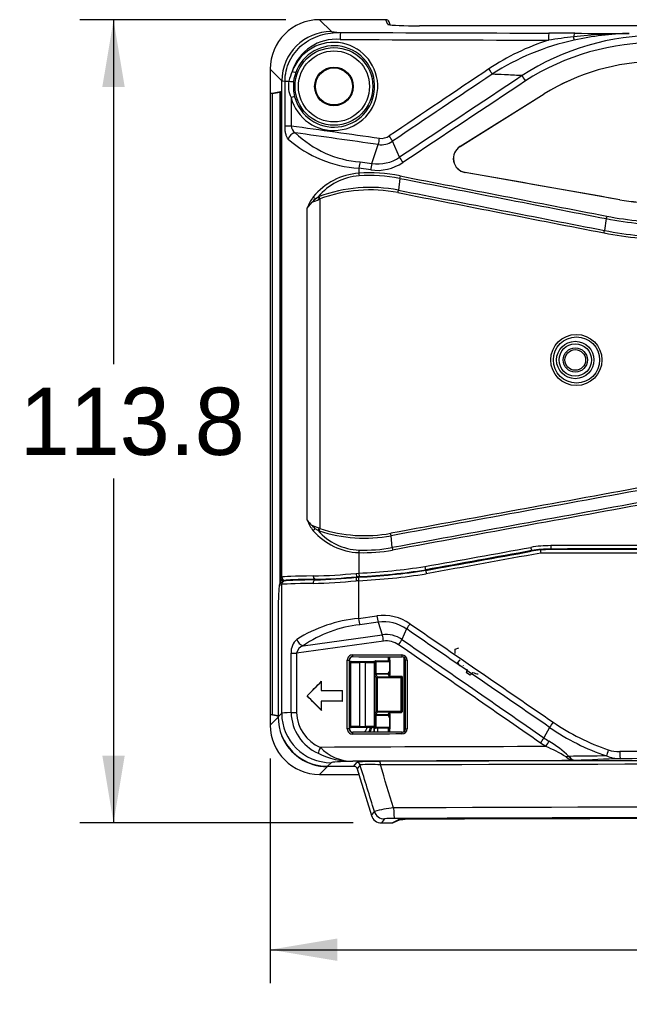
# Paper-space layout 'Layout1' of a CAD drawing. Header units: millimetres. Extents: x 18 to 263, y 21 to 193.
# Tile 3 of 9: x 18 to 61, y 66 to 136. Entities that reach past the tile are written whole.
import ezdxf
from ezdxf.enums import TextEntityAlignment as Align

# ---------------------------------------------------------------- set-up
doc = ezdxf.new("R2010")
doc.units = ezdxf.units.MM
for name, color, linetype in [('Default', 7, 'Continuous'), ('MS-001590', 7, 'Continuous'), ('MS-001593', 7, 'Continuous')]:
    doc.layers.add(name, color=color, linetype=linetype)
doc.styles.add('SEACAD_Solid_Edge_ANSI', font='seans.ttf')
doc.dimstyles.new('ANSI_(inch)', dxfattribs={"dimtxt": 4.7625, "dimasz": 4.7625, "dimexe": 2.38125, "dimexo": 2.38125, "dimgap": 2.38125, "dimtad": 0, "dimtih": 1, "dimtoh": 1, "dimdec": 1, "dimlfac": 2, "dimzin": 4, "dimdsep": 46, "dimtxsty": 'SEACAD_Solid_Edge_ANSI', "dimblk1": '_SE_FILLED', "dimblk2": '_SE_FILLED', "dimsah": 1, "dimcen": 2.38125, "dimadec": 0, "dimazin": 0, "dimtfac": 1, "dimtofl": 0, "dimtmove": 0, "dimatfit": 3, "dimfxl": 1, "dimtolj": 1, "dimtzin": 4, "dimarcsym": 0})
doc.dimstyles.new('ANSI_(mm)', dxfattribs={"dimtxt": 4.7625, "dimasz": 4.7625, "dimexe": 2.38125, "dimexo": 2.38125, "dimgap": 2.38125, "dimtad": 0, "dimtih": 1, "dimtoh": 1, "dimdec": 1, "dimlfac": 2, "dimdsep": 46, "dimtxsty": 'SEACAD_Solid_Edge_ANSI', "dimblk1": '_SE_FILLED', "dimblk2": '_SE_FILLED', "dimsah": 1, "dimcen": 2.38125, "dimadec": 0, "dimazin": 0, "dimtfac": 1, "dimtofl": 0, "dimtmove": 0, "dimatfit": 3, "dimfxl": 1, "dimtolj": 1, "dimarcsym": 0})

# ---------------------------------------------------------------- blocks, each defined once
blk = doc.blocks.new('SE')
at = {"layer": 'MS-001590', "color": 7, "linetype": 'Continuous'}
for p, q in [((39.394, 135.791), (40.226, 134.959)), ((44.083, 135.791), (39.394, 135.791)), ((39.394, 135.791), (39.394, 135.791)), ((44.083, 135.791), (39.394, 135.791)), ((44.216, 135.458), (44.083, 135.791)), ((44.083, 135.791), (44.083, 135.791)), ((44.4, 135.421), (44.315, 135.634)), ((102.535, 135.362), (46.465, 135.362)), ((46.465, 135.362), (46.465, 135.362)), ((102.535, 135.362), (46.465, 135.362)), ((36.729, 131.462), (35.897, 132.294)), ((35.897, 132.294), (35.897, 85.832)), ((35.897, 132.294), (35.897, 132.294)), ((35.897, 132.294), (35.897, 85.832)), ((36.729, 96.317), (36.729, 131.462)), ((36.945, 128.281), (36.945, 131.438)), ((36.945, 131.438), (37.223, 131.438)), ((35.914, 130.563), (36.625, 130.705)), ((36.064, 130.563), (35.914, 130.563)), ((35.914, 86.563), (35.914, 130.563)), ((36.064, 130.563), (36.587, 130.668)), ((36.064, 86.563), (36.064, 130.563)), ((36.587, 130.668), (36.625, 130.705)), ((36.587, 130.668), (36.587, 95.857)), ((36.625, 130.705), (36.625, 96.275)), ((49.335, 126.805), (55.301, 130.534)), ((49.344, 126.805), (55.308, 130.534)), ((55.308, 130.534), (55.301, 130.534)), ((37.373, 130.275), (37.373, 128.281)), ((36.945, 128.281), (37.373, 128.281)), ((43.105, 125.597), (43.552, 126.947)), ((45.053, 126.045), (44.555, 127.181)), ((49.344, 126.805), (49.335, 126.805)), ((42.258, 125.715), (43.105, 125.597)), ((42.169, 125.266), (42.169, 124.919)), ((43.017, 125.148), (42.169, 125.266)), ((49.7, 124.972), (49.691, 124.972)), ((60.65, 123.041), (49.7, 124.972)), ((45.066, 124.553), (44.974, 123.715)), ((38.52, 122.45), (38.858, 122.856)), ((39.093, 123.111), (39.292, 123.242)), ((39.292, 123.242), (39.352, 123.265)), ((39.42, 123.099), (39.369, 123.076)), ((39.42, 123.099), (39.42, 99.745)), ((60.65, 123.041), (60.645, 123.041)), ((38.52, 100.345), (38.52, 122.45)), ((59.699, 121.702), (59.572, 120.864)), ((39.284, 99.603), (39.084, 99.726)), ((39.357, 99.771), (39.42, 99.745)), ((39.359, 99.577), (39.284, 99.603)), ((44.537, 98.401), (44.458, 99.241)), ((42.169, 98.045), (42.169, 96.587)), ((54.413, 98.171), (54.411, 98.184)), ((36.613, 96.253), (36.625, 96.275)), ((36.625, 96.275), (36.729, 96.317)), ((36.625, 96.275), (36.625, 96.275)), ((41.982, 96.577), (42.169, 96.587)), ((42.205, 96.35), (42.024, 96.339)), ((42.025, 96.326), (42.024, 96.339)), ((42.024, 96.339), (42.024, 96.339)), ((42.025, 96.326), (42.262, 96.34)), ((42.262, 96.34), (42.262, 96.315)), ((46.91, 96.814), (46.907, 96.827)), ((36.862, 96.038), (36.851, 96.015)), ((36.967, 96.079), (36.862, 96.038)), ((39.093, 96.135), (39.093, 96.153)), ((39.093, 96.153), (39.093, 96.153)), ((44.276, 90.52), (44.276, 90.671)), ((44.358, 89.313), (44.358, 90.671)), ((49.001, 91.216), (49.251, 91.291)), ((49.001, 90.91), (49.001, 91.216)), ((49.251, 90.835), (49.255, 90.838)), ((44.276, 90.384), (44.276, 90.52)), ((44.276, 90.52), (44.358, 90.438)), ((44.358, 90.438), (44.358, 89.314)), ((45.358, 90.634), (45.358, 85.358)), ((49.173, 90.266), (49.353, 90.456)), ((49.326, 90.001), (49.173, 90.266)), ((49.581, 90.061), (49.583, 90.066)), ((49.798, 89.529), (49.858, 89.784)), ((50.063, 89.376), (49.798, 89.529)), ((50.253, 89.556), (50.063, 89.376)), ((50.253, 89.556), (50.252, 89.561)), ((51.088, 89.454), (51.085, 89.458)), ((36.064, 86.563), (35.914, 86.563)), ((36.452, 86.455), (35.914, 86.563)), ((36.454, 86.485), (36.064, 86.563)), ((44.358, 85.322), (44.358, 86.681)), ((44.358, 86.68), (44.358, 85.563)), ((35.897, 85.832), (36.452, 86.387)), ((35.897, 85.832), (35.897, 85.832)), ((36.452, 86.387), (36.452, 86.455)), ((43.255, 85.661), (43.255, 85.321)), ((43.267, 85.321), (43.267, 85.661)), ((43.505, 85.61), (43.505, 85.321)), ((44.276, 85.481), (44.276, 85.61)), ((44.358, 85.563), (44.276, 85.481)), ((44.276, 85.322), (44.276, 85.481)), ((39.949, 82.89), (39.394, 82.335)), ((39.394, 82.335), (42.173, 82.335)), ((39.394, 82.335), (39.394, 82.335)), ((39.394, 82.335), (42.173, 82.335)), ((39.959, 82.89), (39.949, 82.89)), ((41.924, 82.89), (39.959, 82.89))]:
    blk.add_line(p, q, dxfattribs=at)
for centre, radius in [((40.413, 131.063), 2.752), ((40.413, 131.063), 2.515), ((40.413, 131.063), 1.368), ((40.413, 131.063), 1.312), ((57.576, 111.688), 1.816), ((57.588, 111.688), 1.638), ((57.5, 111.688), 1.323), ((57.5, 111.688), 1.146), ((57.5, 111.688), 0.857), ((57.5, 111.688), 0.732)]:
    blk.add_circle(centre, radius, dxfattribs=at)
for centre, radius, start, end in [((44.083, 135.541), 0.25, 21.79087, 90), ((44.231, 135.217), 0.232, 69.20301, 70.20831), ((63.313, 117.114), 17.559, 89.46784, 123.06632), ((54.734, -200.937), 335.779, 89.53338, 89.8467), ((61.456, 99.558), 35.25, 90.20831, 96.61877), ((61.563, 116.464), 18.345, 90.73196, 103.02151), ((68.09, 1626.567), 1491.774, 269.592059, 269.7403), ((40.392, 131.063), 3.12, 194.61876, 160.02001), ((40.557, 131.155), 3.247, 84.89676, 162.55259), ((40.415, 131.063), 2.881, 194.63047, 160.01236), ((60.82, 118.127), 17.032, 107.83007, 123.6376), ((61.039, 117.404), 17.314, 102.03461, 122.96623), ((63.277, 116.891), 17.283, 89.39157, 122.59638), ((61.537, 95.699), 39.094, 96.08356, 98.72648), ((63.248, 117.82), 14.993, 89.99282, 122.00718), ((63.254, 117.822), 14.991, 90.00064, 122.01021), ((40.517, 130.699), 3.375, 154.92695, 167.35604), ((40.409, 131.065), 2.875, 160.009, 173.12744), ((2310.156, -3231.153), 4051.531, 123.88379, 124.004124), ((2318.87, -3247.135), 4069.216, 123.860435, 123.980279), ((2403.12, -3402.795), 4244.195, 123.611115, 123.751917), ((38.883, 131.06), 1.703, 167.19774, 207.45395), ((40.422, 131.063), 2.887, 173.1219, 194.59925), ((2412.498, -3420.014), 4263.283, 123.588173, 123.728392), ((38.053, 128.344), 0.683, 185.32647, 236.23723), ((42.845, 133.15), 7.458, 226.09872, 265.49079), ((42.73, 133.72), 8.473, 228.98336, 266.20385), ((40.545, 127.772), 3.118, 344.65931, 353.07207), ((43.749, 128.37), 1.437, 262.09015, 304.12071), ((43.775, 128.372), 0.986, 262.13685, 304.05295), ((41.713, 125.708), 3.201, 27.39603, 35.25895), ((49.864, 125.957), 1, 121.99524, 260.01855), ((49.874, 125.957), 1, 122.01252, 259.97982), ((43.464, 128.387), 3.269, 262.13173, 303.77045), ((46.071, 124.781), 3.076, 164.61916, 173.14802), ((43.49, 128.383), 2.813, 262.1336, 303.77421), ((48.009, 127.58), 3.33, 207.44589, 215.02117), ((42.527, 120.295), 4.637, 94.41747, 140.50966), ((42.884, 113.452), 11.489, 78.93361, 93.56762), ((42.542, 120.513), 4.244, 94.80124, 139.9881), ((42.891, 113.46), 11.304, 78.91585, 93.57276), ((46.759, 124.399), 1.702, 168.86694, 174.78918), ((2005.699, 10148.338), 10213.733, 258.9327768, 259.0164141), ((2021.105, 10229.595), 10296.261, 258.93539, 259.0183878), ((42.964, 113.485), 10.426, 78.87634, 110.26976), ((42.971, 113.486), 10.248, 78.88214, 110.27184), ((41.78, 124.157), 3.226, 349.0004, 352.12016), ((1993.051, 10056.337), 10122.032, 258.9035144, 258.9876905), ((1989.346, 10039.471), 10104.593, 258.905695, 258.990026), ((41.128, 121.557), 2.757, 142.26056, 161.09925), ((36.7, 125.073), 3.095, 314.23626, 320.65308), ((35.564, 131.183), 8.955, 291.5877, 295.14932), ((63.248, 137.785), 14.972, 259.99421, 270.0095), ((63.254, 137.803), 14.99, 259.9965, 269.99995), ((64.173, 121.004), 4.528, 168.90085, 171.13091), ((64.502, 146.432), 25.192, 259.00943, 270.01033), ((64.493, 146.377), 24.96, 258.99701, 270.02473), ((55.167, 121.551), 4.458, 348.87212, 351.13656), ((64.527, 146.28), 26.07, 258.97635, 270.01316), ((64.525, 146.296), 25.91, 258.97979, 270.01233), ((2057.473, -10878.379), 11160.838, 100.2907063, 100.3911046), ((2058.761, -10887.826), 11170.187, 100.2885622, 100.3888961), ((2073.256, -10994.906), 11277.285, 100.2639861, 100.3636026), ((2074.111, -11002.005), 11284.247, 100.2618423, 100.361417), ((41.004, 101.251), 2.644, 200.03708, 218.87471), ((40.236, 101.52), 2.08, 214.39275, 228.20556), ((36.839, 97.795), 2.962, 40.69534, 47.22889), ((35.931, 91.765), 8.708, 66.83249, 70.41822), ((42.58, 109.495), 10.249, 252.0431, 280.41629), ((42.367, 102.589), 4.549, 221.22152, 267.51314), ((42.365, 102.335), 4.118, 221.57086, 267.43831), ((42.573, 109.491), 10.422, 252.03811, 280.42209), ((42.256, 99.008), 2.215, 6.03157, 10.57917), ((42.507, 109.498), 11.281, 268.34689, 280.37011), ((46.755, 98.636), 2.23, 186.04291, 190.55987), ((55.721, 90.706), 7.832, 89.70806, 100.04097), ((55.467, 98.557), 1.12, 187.1455, 199.4622), ((56.927, 98.481), 1.167, 177.21718, 188.91274), ((42.501, 109.481), 11.441, 268.34019, 280.38287), ((55.734, 90.716), 7.585, 89.69905, 100.04618), ((55.74, 90.664), 7.623, 89.45723, 100.02203), ((40.048, 140.927), 44.39, 272.73912, 278.81037), ((37.956, 137.44), 41.062, 271.37845, 275.6274), ((38.145, 134.212), 38.071, 271.42753, 275.84833), ((37.809, 138.424), 42.308, 271.73929, 275.71855), ((40.077, 140.812), 44.513, 272.74116, 278.82736), ((40.118, 140.469), 44.18, 272.78154, 278.8433), ((50.86, 91.063), 1.625, 248.07907, 261.92093), ((39.947, 86.385), 3.495, 201.87728, 270.02097), ((40.413, 86.563), 2.516, 330.37896, 339.15519), ((40.413, 86.563), 2.753, 333.16202, 340.9866), ((40.413, 86.563), 2.843, 334.07779, 341.58146), ((83.925, 83.08), 43.966, 180.22495, 180.24836)]:
    blk.add_arc(centre, radius, start, end, dxfattribs=at)
for centre, major_axis, ratio, start_param, end_param in [((39.4, 132.288), (2.479, -2.479), 0.99837, 2.357146, 3.926039), ((44.083, 135.541), (-0.232, -0.093), 0.998896, 3.141593, 4.332447), ((46.465, 135.46), (2.25, 0), 0.043661, 3.159046, 3.337786), ((44.216, 135.209), (-0.232, -0.093), 0.998896, 3.838201, 4.332447), ((46.465, 135.46), (2.25, 0), 0.043661, 3.337786, 4.712389), ((40.226, 131.462), (-2.475, -2.475), 0.998099, 3.927942, 5.496836), ((42.724, 134.964), (-2.5, 0), 0.043661, 0.043633, 0.749985), ((40.894, 134.39), (0.002, 0.5), 0.097125, 0.043841, 1.57121), ((74.5, 149.924), (-346, 0), 0.043661, 1.473517, 1.516239), ((55.633, 134.341), (0.001, 0.5), 0.05453, 0.043698, 1.570926), ((57.469, 134.331), (0.004, 0.5), 0.176301, 0.044328, 1.066185), ((74.5, 149.425), (-346.5, 0), 0.043598, 1.473517, 1.516239), ((57.318, 134.815), (0.109, -0.488), 0.048337, 0.194485, 1.040504), ((37.485, 132.129), (0.223, -0.081), 0.036726, 4.611759, 6.274453), ((51.353, 132.307), (0.278, -0.415), 0.05544, 0.399703, 1.533632), ((53.995, 131.452), (-0.277, 0.416), 0.048876, 0.402383, 1.538299), ((42.724, 131.467), (-6, 0), 0.018192, 0.043633, 0.272227), ((37.32, 131.438), (-0.236, 0.028), 0.053114, 1.155951, 3.132854), ((37.398, 130.275), (-0.23, -0.06), 0.027211, 3.150323, 4.816251), ((37.633, 127.328), (-0.393, -0.309), 0.834052, 4.045945, 5.527119), ((42.216, 125.266), (-0.069, -0.495), 0.091492, 3.590615, 4.72517), ((42.192, 124.919), (0.015, -0.25), 0.092198, 4.706667, 5.492412), ((39.105, 123.244), (-0.191, 0.161), 0.462883, 1.069089, 1.882062), ((39.336, 123.076), (-0.096, 0.231), 0.124198, 4.660989, 5.458595), ((39.395, 123.099), (-0.087, 0.235), 0.094344, 4.677548, 5.46281), ((39.103, 99.592), (0.187, 0.166), 0.47391, 1.263615, 2.061109), ((39.322, 99.771), (0.088, 0.234), 0.133234, 3.963749, 4.762715), ((39.395, 99.745), (0.077, 0.238), 0.095677, 3.958294, 4.743348), ((74.5, 92.441), (-350, 0), 0.017443, 4.658677, 4.765954), ((42.192, 98.045), (0.007, 0.25), 0.092337, 0.787102, 1.573401), ((74.5, 92.204), (349.762, 0), 0.017455, 1.517085, 1.624362), ((74.5, 92.204), (349, 0), 0.017455, 1.516968, 1.624369), ((36.614, 93.516), (0, -2.738), 0.008732, 3.159056, 3.670744), ((36.851, 96.253), (-0.212, 0.106), 0.99981, 0.463693, 2.034337), ((36.862, 96.275), (-0.161, 0.175), 0.999542, 0.827578, 2.397613), ((42.724, 96.312), (-6, 0), 0.016764, -0.889267, -0.043633), ((36.967, 96.317), (-0.088, 0.221), 0.998896, 1.190854, 2.760889), ((42.191, 96.587), (-0.014, 0.237), 0.092204, 1.565182, 3.124065), ((42.724, 96.075), (-5.762, 0), 0.017455, -0.889279, -0.043633), ((42.724, 96.075), (-5, 0), 0.017455, -0.758261, -0.118756), ((39.4, 85.838), (2.479, 2.479), 0.99837, 2.357146, 3.926039), ((36.689, 86.387), (0.237, 0), 0.003007, 3.185226, 3.281005), ((36.924, 85.171), (0.22, 0.088), 0.001644, 3.198316, 3.436544), ((39.949, 83.127), (0, 0.237), 0.003023, -3.566368, -3.185226)]:
    blk.add_ellipse(centre, major_axis=major_axis, ratio=ratio, start_param=start_param, end_param=end_param, dxfattribs=at)
for points, knots in [([(36.945, 131.438), (36.945, 131.931), (37.057, 132.417), (37.478, 133.297), (37.788, 133.691), (38.538, 134.313), (38.978, 134.545), (39.918, 134.834), (40.403, 134.89), (40.894, 134.889)], [0, 0, 0, 0, 0.25, 0.25, 0.5, 0.5, 0.75, 0.75, 1, 1, 1, 1]), ([(53.733, 131.829), (53.7, 131.831), (53.666, 131.833), (53.633, 131.834), (53.247, 131.852), (52.862, 131.871), (52.478, 131.889), (52.191, 131.903), (51.904, 131.917), (51.618, 131.93)], [0, 0, 0, 0, 0.046687, 0.046687, 0.046687, 0.591818, 0.591818, 0.591818, 1, 1, 1, 1]), ([(37.17, 127.328), (37.134, 127.37), (37.101, 127.423), (37.046, 127.548), (37.022, 127.621), (36.984, 127.786), (36.969, 127.877), (36.95, 128.074), (36.945, 128.176), (36.945, 128.281)], [0, 0, 0, 0, 0.25, 0.25, 0.5, 0.5, 0.75, 0.75, 1, 1, 1, 1]), ([(55.812, 98.287), (55.814, 98.288), (55.817, 98.289), (55.816, 98.291), (55.811, 98.293), (55.8, 98.296), (55.787, 98.298), (55.778, 98.299), (55.774, 98.3)], [0, 0, 0, 0, 0.162654, 0.325233, 0.487957, 0.651046, 0.825523, 1, 1, 1, 1]), ([(46.847, 97.06), (46.858, 96.999), (46.871, 96.939), (46.893, 96.852), (46.902, 96.827), (46.907, 96.827)], [0, 0, 0, 0, 0.5, 0.5, 1, 1, 1, 1]), ([(38.944, 96.391), (38.944, 96.359), (38.948, 96.329), (38.963, 96.272), (38.975, 96.246), (39.016, 96.18), (39.054, 96.154), (39.093, 96.153)], [0, 0, 0, 0, 0.25, 0.25, 0.5, 0.5, 1, 1, 1, 1]), ([(41.982, 96.577), (41.986, 96.515), (41.992, 96.454), (42.008, 96.366), (42.017, 96.34), (42.024, 96.339)], [0, 0, 0, 0, 0.5, 0.5, 1, 1, 1, 1])]:
    blk.add_open_spline(points, degree=3, knots=knots, dxfattribs=at)
for points in [[(37.373, 128.281), (39.46, 127.985), (41.549, 127.69), (43.64, 127.396)], [(43.551, 126.947), (41.59, 127.223), (39.631, 127.499), (37.673, 127.776)], [(60.646, 123.041), (56.991, 123.685), (53.339, 124.329), (49.691, 124.972)], [(46.847, 97.06), (49.348, 97.512), (51.851, 97.965), (54.356, 98.418)], [(54.411, 98.184), (51.908, 97.731), (49.407, 97.278), (46.907, 96.827)], [(54.413, 98.171), (51.91, 97.718), (49.409, 97.265), (46.91, 96.814)]]:
    blk.add_open_spline(points, degree=3, dxfattribs=at)
at = {"layer": 'MS-001593', "color": 7, "linetype": 'Continuous'}
for p, q in [((42.007, 96.298), (42.158, 96.308)), ((42.007, 96.298), (42.007, 96.298)), ((36.71, 95.788), (36.55, 95.725)), ((36.867, 96.021), (36.707, 95.957)), ((36.71, 86.664), (36.71, 95.788)), ((42.15, 96.058), (41.991, 96.049)), ((42.15, 96.058), (42.15, 93.383)), ((36.454, 93.475), (36.454, 86.407)), ((36.454, 93.475), (36.454, 93.475)), ((36.454, 93.475), (36.454, 86.407)), ((42.15, 93.383), (43.458, 93.563)), ((43.545, 93.114), (42.238, 92.934)), ((43.545, 93.114), (43.835, 92.225)), ((38.235, 91.449), (43.835, 92.225)), ((45.56, 92.635), (45.225, 91.891)), ((43.922, 91.777), (37.767, 90.923)), ((37.376, 86.709), (37.376, 90.923)), ((37.376, 90.923), (37.767, 90.923)), ((37.767, 90.923), (37.767, 86.709)), ((41.355, 85.568), (41.355, 90.426)), ((41.355, 90.426), (41.492, 90.426)), ((41.507, 90.441), (41.492, 90.426)), ((41.492, 90.426), (41.492, 85.568)), ((41.507, 90.363), (41.507, 90.441)), ((41.578, 90.319), (41.507, 90.389)), ((41.597, 90.273), (41.507, 90.363)), ((41.597, 85.721), (41.597, 90.273)), ((42.222, 90.326), (42.636, 90.326)), ((42.222, 90.326), (42.222, 90.261)), ((42.222, 90.261), (42.222, 85.733)), ((42.636, 90.261), (42.222, 90.261)), ((42.636, 90.326), (42.636, 90.261)), ((42.636, 85.733), (42.636, 90.261)), ((43.307, 90.319), (43.261, 90.273)), ((43.261, 90.273), (43.261, 85.721)), ((43.326, 90.365), (43.28, 90.319)), ((43.307, 89.49), (43.307, 90.319)), ((43.307, 90.319), (43.372, 90.319)), ((43.372, 90.384), (44.358, 90.384)), ((43.372, 90.384), (43.372, 90.319)), ((43.372, 90.319), (43.372, 89.49)), ((44.358, 90.319), (43.372, 90.319)), ((45.485, 85.574), (45.485, 90.42)), ((45.6, 90.42), (45.485, 90.42)), ((45.6, 90.42), (45.6, 85.574)), ((43.307, 89.49), (43.372, 89.49)), ((43.397, 89.184), (43.31, 89.36)), ((43.372, 89.49), (44.26, 89.49)), ((44.262, 89.425), (43.375, 89.425)), ((43.375, 89.425), (43.462, 89.249)), ((44.26, 89.49), (44.26, 89.496)), ((44.26, 89.496), (44.325, 89.496)), ((44.26, 89.49), (44.325, 89.49)), ((44.332, 89.284), (44.262, 89.425)), ((44.374, 89.281), (44.32, 89.389)), ((44.325, 89.49), (44.325, 89.496)), ((44.462, 89.28), (44.462, 89.279)), ((45.249, 89.28), (44.462, 89.28)), ((45.249, 89.279), (44.462, 89.279)), ((45.249, 89.279), (45.234, 89.249)), ((45.249, 89.28), (45.249, 89.279)), ((45.249, 86.779), (45.249, 89.28)), ((38.519, 87.899), (39.51, 88.899)), ((39.51, 88.899), (39.536, 88.939)), ((39.51, 88.899), (39.51, 88.274)), ((39.536, 88.284), (39.536, 88.939)), ((43.397, 86.81), (43.397, 89.184)), ((43.397, 89.184), (43.462, 89.184)), ((43.462, 89.249), (45.234, 89.249)), ((43.462, 89.184), (43.462, 89.249)), ((43.462, 89.184), (43.462, 86.81)), ((45.169, 89.184), (43.462, 89.184)), ((45.169, 89.184), (45.234, 89.249)), ((45.169, 86.81), (45.169, 89.184)), ((45.234, 89.249), (45.234, 89.249)), ((45.234, 89.249), (45.234, 86.81)), ((38.519, 87.899), (38.505, 87.899)), ((39.51, 86.899), (38.519, 87.899)), ((39.51, 88.274), (39.536, 88.284)), ((39.51, 88.274), (40.996, 88.274)), ((40.996, 88.274), (41.021, 88.284)), ((40.996, 88.274), (40.996, 87.524)), ((41.021, 87.515), (41.021, 88.284)), ((40.996, 87.524), (39.51, 87.524)), ((39.51, 87.524), (39.536, 87.515)), ((39.51, 87.524), (39.51, 86.899)), ((39.536, 86.86), (39.536, 87.515)), ((40.996, 87.524), (41.021, 87.515)), ((36.454, 86.407), (36.71, 86.664)), ((37.376, 86.709), (37.767, 86.709)), ((39.51, 86.899), (39.536, 86.86)), ((43.307, 85.675), (43.307, 86.504)), ((43.307, 86.504), (43.372, 86.504)), ((43.31, 86.634), (43.397, 86.81)), ((43.372, 86.504), (43.372, 85.675)), ((44.26, 86.504), (43.372, 86.504)), ((43.462, 86.745), (43.375, 86.569)), ((43.375, 86.569), (44.262, 86.569)), ((43.397, 86.81), (43.462, 86.81)), ((43.462, 86.81), (45.169, 86.81)), ((43.462, 86.745), (43.462, 86.81)), ((45.169, 86.745), (43.462, 86.745)), ((44.26, 86.498), (44.26, 86.504)), ((44.26, 86.504), (44.325, 86.504)), ((44.26, 86.498), (44.325, 86.498)), ((44.262, 86.569), (44.332, 86.71)), ((44.32, 86.605), (44.374, 86.713)), ((44.325, 86.498), (44.325, 86.504)), ((44.462, 86.714), (45.184, 86.714)), ((44.462, 86.714), (44.462, 86.714)), ((44.462, 86.714), (45.184, 86.714)), ((45.169, 86.745), (45.169, 86.81)), ((45.169, 86.81), (45.234, 86.81)), ((45.184, 86.714), (45.169, 86.745)), ((45.184, 86.714), (45.184, 86.714)), ((45.234, 86.81), (45.249, 86.779)), ((36.454, 86.407), (36.454, 86.407)), ((41.492, 85.568), (41.355, 85.568)), ((41.492, 85.568), (41.507, 85.553)), ((41.507, 85.631), (41.597, 85.721)), ((41.507, 85.604), (41.578, 85.675)), ((41.507, 85.553), (41.507, 85.631)), ((42.222, 85.733), (42.636, 85.733)), ((42.222, 85.733), (42.222, 85.668)), ((42.636, 85.668), (42.222, 85.668)), ((42.636, 85.733), (42.636, 85.668)), ((43.261, 85.721), (43.307, 85.675)), ((43.28, 85.675), (43.326, 85.629)), ((43.307, 85.675), (43.372, 85.675)), ((43.372, 85.675), (44.358, 85.675)), ((43.372, 85.61), (43.372, 85.675)), ((44.358, 85.61), (43.372, 85.61)), ((45.485, 85.574), (45.6, 85.574)), ((55.685, 85.665), (55.285, 84.926)), ((55.408, 84.307), (55.043, 84.553)), ((40.207, 83.167), (39.951, 82.911)), ((41.824, 82.911), (42.024, 83.182)), ((42.263, 83.005), (42.063, 82.734)), ((39.951, 82.911), (41.824, 82.911)), ((39.951, 82.911), (39.951, 82.911)), ((39.951, 82.911), (41.824, 82.911)), ((41.824, 82.911), (41.824, 82.911)), ((42.063, 82.734), (42.062, 82.734)), ((42.062, 82.734), (42.181, 82.347)), ((42.063, 82.734), (42.184, 82.337)), ((42.184, 82.337), (42.176, 82.326)), ((42.176, 82.326), (43.061, 79.43)), ((42.176, 82.326), (42.176, 82.326)), ((42.176, 82.326), (43.061, 79.43)), ((43.061, 79.43), (43.273, 79.716)), ((43.061, 79.43), (43.061, 79.43)), ((43.989, 79.185), (43.778, 78.9)), ((43.778, 78.9), (44.522, 78.9)), ((43.778, 78.9), (43.778, 78.9)), ((43.778, 78.9), (44.522, 78.9)), ((44.522, 78.9), (44.97, 79.115)), ((44.522, 78.9), (44.522, 78.9)), ((44.63, 78.924), (45.047, 79.125))]:
    blk.add_line(p, q, dxfattribs=at)
for centre, radius, start, end in [((55.833, 90.141), 8.13, 95.56692, 100.30461), ((55.734, 90.073), 8.188, 90.05995, 94.83166), ((57.595, 98.265), 2.551, 180.73596, 185.7203), ((37.808, 139.173), 43.08, 271.7021, 275.59339), ((40.088, 140.332), 44.322, 272.66722, 278.90332), ((40.108, 140.315), 44.055, 272.66779, 278.90016), ((37.033, 95.565), 0.484, 92.97067, 109.97452), ((37.599, 142.906), 47.063, 271.62203, 275.35438), ((43.909, 90.265), 3.328, 55.52132, 97.78731), ((46.569, 93.932), 3.133, 186.767, 195.13723), ((43.085, 83.473), 9.953, 95.38935, 122.17192), ((43.148, 84.338), 8.644, 96.04285, 124.6401), ((43.934, 90.268), 2.872, 55.49311, 97.78775), ((48.685, 90.955), 3.547, 144.62901, 151.73968), ((44.102, 90.283), 1.961, 55.07213, 97.81955), ((40.786, 91.402), 3.158, 6.81116, 15.11363), ((38.561, 91), 1.187, 130.80483, 183.70396), ((38.467, 90.773), 0.715, 108.92659, 167.89657), ((44.127, 90.282), 1.509, 54.99306, 97.81005), ((42.155, 93.54), 3.485, 324.52347, 331.74824), ((41.729, 90.426), 0.374, 89.93288, 180.0465), ((41.741, 90.426), 0.249, 89.91474, 180.08526), ((45.224, 90.42), 0.375, 359.97668, 89.87616), ((45.235, 90.42), 0.25, 359.94783, 89.80051), ((41.756, 90.441), 0.249, 134.91057, 180.06384), ((41.532, 90.273), 0.065, 359.98255, 45), ((43.326, 90.273), 0.065, 135, 180.01745), ((43.372, 90.319), 0.065, 135, 180.01745), ((43.372, 90.319), 0.065, 90, 135), ((40.591, 86.779), 3.215, 181.24323, 246.06448), ((40.499, 86.774), 2.732, 181.35916, 247.34809), ((45.184, 86.779), 0.065, 270, 0), ((60.615, 82.741), 5.733, 144.88089, 149.32647), ((64.971, 99.168), 15.944, 235.43794, 251.23453), ((41.729, 85.567), 0.374, 179.94202, 270.0786), ((41.741, 85.567), 0.249, 179.91466, 270.08534), ((41.756, 85.552), 0.249, 179.93621, 224.98962), ((41.532, 85.721), 0.065, 315, 0.01745), ((43.326, 85.721), 0.065, 179.98255, 225), ((43.372, 85.675), 0.065, 179.98255, 225), ((43.372, 85.675), 0.065, 225, 270), ((45.224, 85.574), 0.375, 270.13351, 0.01364), ((45.235, 85.574), 0.25, 270.19955, 0.05211), ((64.979, 99.144), 16.373, 235.41327, 251.22199), ((50.607, 87.69), 5.433, 324.73759, 329.41955), ((64.943, 98.856), 16.951, 235.26333, 236.71189), ((51.625, 77.932), 7.857, 46.32019, 59.27086), ((41.682, 88.52), 5.257, 242.88748, 270.80362), ((41.735, 86.405), 3.141, 223.23203, 270.37358), ((52.425, 76.622), 8.244, 57.54999, 68.78768), ((60.625, 86.494), 2.545, 252.07701, 270.71645), ((74.5, -7937.556), 8021.517, 89.9011263, 90.0988755), ((43.313, 72.779), 10.482, 88.01489, 97.06499), ((42.982, 74.302), 8.732, 85.29611, 94.72574), ((57.604, 84.514), 1.203, 231.03763, 266.86172), ((62.182, -274.493), 358.144, 90.39577, 90.82089), ((65.695, -68.379), 151.911, 91.89292, 93.0778), ((60.674, 85.95), 2.501, 247.30045, 270.08231), ((74.5, -7915.154), 7998.615, 89.9009848, 90.099017), ((42.415, 82.399), 0.25, 180.00672, 197), ((45.877, 69.377), 10.662, 96.69013, 104.14092), ((44.524, 75.14), 4.081, 87.5361, 97.52957), ((44.522, 79.15), 0.25, 270, 295.65359)]:
    blk.add_arc(centre, radius, start, end, dxfattribs=at)
for centre, major_axis, ratio, start_param, end_param in [((74.5, 91.915), (350, 0), 0.017443, 1.517042, 1.626377), ((74.5, 92.165), (-349.75, 0), 0.017455, 4.658631, 4.766095), ((42.173, 96.058), (0.015, -0.25), 0.092256, 3.124065, 4.706714), ((36.552, 93.475), (0, 2.25), 0.043661, 0.276764, 1.570796), ((36.552, 93.475), (0, 2.25), 0.043661, 0.017453, 0.276764), ((36.8, 95.725), (0.093, -0.232), 0.998896, 3.141593, 4.332447), ((36.96, 95.788), (0.093, -0.232), 0.998896, 3.134814, 4.332447), ((42.705, 95.784), (-6, 0), 0.016728, -0.890623, -0.043633), ((42.705, 96.034), (-5.75, 0), 0.017455, -0.890451, -0.165678), ((42.196, 93.383), (-0.068, 0.495), 0.091569, 1.55817, 2.692702), ((38.195, 91.898), (-0.307, 0.394), 0.748816, 1.042704, 2.429207), ((41.741, 90.801), (0, 0.125), 0.094304, 1.570952, 3.159124), ((74.5, 96.837), (-347.5, 0), 0.017449, 1.476352, 1.486452), ((74.5, 96.712), (-347.375, 0), 0.017455, 1.476352, 1.486452), ((45.236, 90.795), (0, 0.125), 0.084244, 1.570921, 3.159108), ((42.222, 90.273), (-0.625, 0), 0.01927, 0.017453, 1.570796), ((42.222, 90.338), (-0.69, 0), 0.017455, 0.501897, 1.570796), ((42.636, 90.338), (0.69, 0), 0.017455, 4.712389, 5.785214), ((42.636, 90.273), (0.625, 0), 0.01927, 4.712389, 6.265732), ((43.31, 89.49), (0, 0.13), 0.017455, 1.570796, 3.106686), ((43.375, 89.36), (-0.0581, -0.0291), 0.999239, 4.249168, 5.819355), ((43.375, 89.49), (0, -0.065), 0.03491, 4.712389, 6.248279), ((44.39, 89.496), (0.092, -0.092), 0.999695, 2.606084, 3.926839), ((44.262, 89.49), (0, -0.065), 0.03491, 4.712389, 6.248279), ((44.262, 89.36), (-0.0581, -0.0291), 0.999239, 3.141593, 4.249168), ((44.39, 89.496), (0.046, -0.046), 0.999087, 2.873271, 3.926839), ((44.327, 89.49), (0, -0.13), 0.017455, 4.712389, 5.881972), ((44.462, 89.284), (-0.13, 0), 0.034921, 0.017453, 1.570796), ((44.332, 89.219), (-0.0581, -0.0291), 0.999239, 3.991116, 4.249168), ((74.501, 142.386), (-347.386, -352.817), 0.025619, 1.441013, 1.443994), ((43.462, 89.184), (-0.0581, -0.0291), 0.999239, 4.249168, 5.819355), ((74.496, 33.42), (-347.363, 352.793), 0.025617, -1.444003, -1.441021), ((74.502, 100.419), (-347.508, -1.165), 0.03476, 1.46989, 1.474187), ((74.502, 75.38), (-347.508, 1.165), 0.03476, -1.474187, -1.46989), ((42.705, 86.659), (-6, 0), 0.018192, -0.477685, -0.043633), ((40.207, 86.664), (-2.475, 2.475), 0.998099, 0.786349, 2.355243), ((43.31, 86.504), (0, 0.13), 0.017455, 0.034907, 1.570796), ((43.375, 86.634), (-0.0581, 0.0291), 0.999239, 0.46383, 2.034018), ((43.375, 86.504), (0, -0.065), 0.03491, 3.176499, 4.712389), ((43.462, 86.81), (-0.0581, 0.0291), 0.999239, 0.46383, 2.034018), ((44.262, 86.504), (0, 0.065), 0.03491, 0.034907, 1.570796), ((44.39, 86.498), (0.092, 0.092), 0.999695, 2.356347, 3.677102), ((44.262, 86.634), (-0.0581, 0.0291), 0.999239, 2.034018, 3.141593), ((44.327, 86.504), (0, -0.13), 0.017455, 3.542806, 4.712389), ((44.39, 86.498), (0.046, 0.046), 0.999087, 2.356347, 3.409915), ((44.462, 86.71), (-0.13, 0), 0.034921, -0.452274, -0.017453), ((44.332, 86.775), (-0.0581, 0.0291), 0.999239, 2.034018, 2.292069), ((44.462, 86.71), (-0.13, 0), 0.034921, 4.712389, 5.830912), ((45.169, 86.81), (-0.0581, -0.0291), 0.999239, 1.107575, 2.677762), ((45.184, 86.779), (0.0581, 0.0291), 0.999239, 4.249168, 5.819355), ((39.957, 86.414), (2.479, 2.479), 0.99837, 2.357146, 3.926039), ((42.222, 85.721), (-0.625, 0), 0.01927, 4.712389, 6.265732), ((42.222, 85.656), (-0.69, 0), 0.017455, 4.712389, 5.785214), ((41.741, 85.193), (0, -0.125), 0.094304, 3.124061, 4.712233), ((74.5, 79.157), (-347.5, 0), 0.017449, -1.486452, -1.476352), ((74.5, 79.282), (-347.375, 0), 0.017455, -1.486452, -1.476352), ((42.636, 85.721), (0.625, 0), 0.01927, 0.017453, 1.570796), ((42.636, 85.656), (0.69, 0), 0.017455, 0.501897, 1.570796), ((45.236, 85.199), (0, -0.125), 0.084244, 3.124077, 4.712265), ((55.38, 84.307), (0.274, 0.418), 0.045955, 4.742538, 5.876565), ((39.497, 84.253), (-0.211, -0.453), 0.09157, 4.754894, 5.895122), ((74.5, 69.202), (-347.5, 0), 0.043535, -1.515827, -1.469751), ((59.863, 84.072), (-0.161, -0.473), 0.03965, 4.725883, 5.860955), ((60.677, 83.949), (-0.001, 0.5), 0.039551, 1.570728, 3.097925), ((42.705, 83.162), (-2.5, 0), 0.043661, 5.101784, 6.239552), ((74.5, 68.203), (-346.5, 0), 0.043661, -1.521826, -1.476154), ((42.024, 82.932), (0.201, -0.149), 0.998528, 0.934455, 2.207137), ((73.068, -69.594), (-348.201, 1141.086), 0.012743, -1.443461, -1.440553), ((74.5, 68.022), (-350.25, 0), 0.043661, 4.62427, 4.800508), ((43.676, 83.005), (0.001, -0.25), 0.088004, 1.570457, 3.097789), ((74.5, 67.772), (350, 0), 0.043692, 1.482678, 1.658915), ((74.494, -69.121), (-349.66, 1140.952), 0.012787, -1.443672, -1.440985), ((56.832, 83.213), (0.374, 0.332), 0.611019, 0.531093, 1.034781), ((41.823, 82.66), (-0.149, -0.202), 0.9956, 2.505252, 3.777934), ((42.415, 82.399), (0.201, -0.149), 0.998528, 3.781181, 4.076048), ((43.989, 79.935), (-0.603, 0.446), 0.998528, 0.934455, 2.207137), ((74.5, 64.773), (-350, 0), 0.043567, 4.626957, 4.797821), ((44.699, 79.966), (-0.003, 0.75), 0.085327, 1.570477, 3.0978), ((43.778, 79.65), (0.446, 0.603), 0.999508, 2.505252, 3.777934), ((44.522, 79.15), (-0.108, 0.225), 0.994953, 2.691875, 3.141593), ((74.5, 64.024), (349.25, 0), 0.043661, 1.485364, 1.656228), ((46.215, 79.11), (-1.25, 0), 0.043661, -0.727643, -0.09066), ((44.97, 79.365), (-0.108, 0.225), 0.994953, 2.691875, 3.038029), ((46.215, 79.11), (-1.25, 0), 0.043661, -1.489662, -0.727643), ((74.5, 63.923), (-350.25, 0), 0.043661, 4.631255, 4.793523)]:
    blk.add_ellipse(centre, major_axis=major_axis, ratio=ratio, start_param=start_param, end_param=end_param, dxfattribs=at)
for points in [[(46.924, 96.79), (49.407, 97.239), (51.892, 97.689), (54.379, 98.139)], [(55.057, 98.011), (52.352, 97.521), (49.648, 97.032), (46.947, 96.544)], [(45.792, 93.009), (49.168, 90.687), (52.546, 88.363), (55.926, 86.038)], [(55.685, 85.665), (52.308, 87.99), (48.933, 90.313), (45.561, 92.635)], [(55.043, 84.553), (51.691, 86.876), (48.341, 89.198), (44.993, 91.518)], [(45.225, 91.891), (48.575, 89.571), (51.929, 87.249), (55.285, 84.926)]]:
    blk.add_open_spline(points, degree=3, dxfattribs=at)
for points, knots in [([(42.007, 96.298), (41.999, 96.299), (41.992, 96.272), (41.987, 96.18), (41.987, 96.114), (41.991, 96.049)], [0, 0, 0, 0, 0.5, 0.5, 1, 1, 1, 1]), ([(46.924, 96.79), (46.918, 96.79), (46.918, 96.764), (46.927, 96.673), (46.936, 96.608), (46.947, 96.544)], [0, 0, 0, 0, 0.5, 0.5, 1, 1, 1, 1]), ([(36.707, 95.957), (36.676, 95.94), (36.629, 95.914), (36.585, 95.859), (36.562, 95.815), (36.547, 95.773), (36.537, 95.73), (36.532, 95.697), (36.529, 95.677)], [0, 0, 0, 0, 0.155495, 0.269014, 0.389618, 0.538792, 0.754697, 1, 1, 1, 1]), ([(39.087, 96.112), (39.045, 96.113), (39.005, 96.086), (38.947, 95.994), (38.93, 95.928), (38.931, 95.862)], [0, 0, 0, 0, 0.5, 0.5, 1, 1, 1, 1]), ([(41.622, 90.332), (41.616, 90.332), (41.594, 90.333), (41.579, 90.333), (41.57, 90.334)], [0, 0, 0, 0, 0.0725227, 0.3555557, 0.3555557, 0.3555557, 0.3555557]), ([(43.292, 90.334), (43.286, 90.334), (43.271, 90.333), (43.25, 90.332), (43.236, 90.332)], [0.6067426, 0.6067426, 0.6067426, 0.6067426, 0.7812418, 1, 1, 1, 1]), ([(41.566, 85.66), (41.572, 85.66), (41.587, 85.661), (41.608, 85.661), (41.622, 85.662)], [0.6067426, 0.6067426, 0.6067426, 0.6067426, 0.7812418, 1, 1, 1, 1]), ([(43.236, 85.662), (43.241, 85.662), (43.272, 85.661), (43.29, 85.66), (43.3, 85.659)], [0, 0, 0, 0, 0.0725227, 0.4989152, 0.4989152, 0.4989152, 0.4989152]), ([(57.051, 83.615), (57.13, 83.52), (57.209, 83.449), (57.333, 83.372), (57.374, 83.353), (57.456, 83.325), (57.497, 83.316), (57.539, 83.313)], [0, 0, 0, 0, 0.5, 0.5, 0.75, 0.75, 1, 1, 1, 1]), ([(45.043, 79.127), (45.043, 79.127), (45.049, 79.128), (45.08, 79.132), (45.148, 79.138), (45.226, 79.144), (45.283, 79.146), (45.298, 79.147)], [0.1842538, 0.1842538, 0.1842538, 0.1842538, 0.2803587, 0.4500849, 0.6718443, 0.9280304, 1, 1, 1, 1])]:
    blk.add_open_spline(points, degree=3, knots=knots, dxfattribs=at)
blk = doc.blocks.new('DMBLK23')
at = {"layer": 'Default', "linetype": 'Continuous'}
for points in [[(40.66, 69.128), (40.66, 70.715), (35.897, 69.922)], [(108.34, 69.128), (113.103, 69.922), (108.34, 70.715)]]:
    blk.add_hatch(color=7, dxfattribs=at).paths.add_polyline_path(points)
at = {"layer": 'Default', "color": 7, "linetype": 'Continuous'}
for p, q in [((35.897, 83.451), (35.897, 67.54)), ((113.103, 83.451), (113.103, 67.54)), ((35.897, 69.922), (65.357, 69.922)), ((83.643, 69.922), (113.103, 69.922))]:
    blk.add_line(p, q, dxfattribs=at)
at = {"layer": 'Default', "color": 7, "linetype": 'Continuous', "style": 'SEACAD_Solid_Edge_ANSI'}
blk.add_text('154.4', height=4.7625, dxfattribs=at).set_placement((67.024, 72.303), align=Align.TOP_LEFT)
blk = doc.blocks.new('_SE_FILLED')
at = {"color": 0}
blk.add_line((0, 0), (-1, 0), dxfattribs=at)
blk.add_solid([(0, 0), (-1, -0.1665), (-1, 0.1665), (0, 0)], dxfattribs=at)
blk = doc.blocks.new('DMBLK28')
at = {"layer": 'Default', "linetype": 'Continuous'}
for points in [[(24.006, 131.028), (25.594, 131.028), (24.8, 135.791)], [(24.006, 83.662), (24.8, 78.9), (25.594, 83.662)]]:
    blk.add_hatch(color=7, dxfattribs=at).paths.add_polyline_path(points)
at = {"layer": 'Default', "color": 7, "linetype": 'Continuous'}
for p, q in [((37.013, 135.791), (22.419, 135.791)), ((24.8, 135.791), (24.8, 111.393)), ((24.8, 103.297), (24.8, 78.9)), ((41.769, 78.9), (22.419, 78.9))]:
    blk.add_line(p, q, dxfattribs=at)
at = {"layer": 'Default', "color": 7, "linetype": 'Continuous', "style": 'SEACAD_Solid_Edge_ANSI'}
blk.add_text('113.8', height=4.7625, dxfattribs=at).set_placement((18.155, 109.727), align=Align.TOP_LEFT)

psp = doc.layouts.get("Layout1")

# ---------------------------------------------------------------- block references
at = {"layer": 'Default'}
psp.add_blockref('SE', (0, 0), dxfattribs=at)

# ---------------------------------------------------------------- dimensions: what is measured, and where the dimension line sits
at = {"layer": 'Default', "color": 7, "linetype": 'Continuous'}
for base, p1, p2, angle, dimstyle, picture, middle in [((24.8, 135.791), (44.0829, 135.791), (44.1498, 78.8996), 270.067353, 'ANSI_(mm)', 'DMBLK28', (24.8, 107.3453)), ((35.8971, 69.9217), (35.8971, 132.2941), (113.103, 132.2941), 0, 'ANSI_(inch)', 'DMBLK23', (74.5001, 69.9217))]:
    dim = psp.add_linear_dim(base=base, p1=p1, p2=p2, angle=angle, text='\\A1;<>', dimstyle=dimstyle, dxfattribs=at)
    dim.commit()
    dim.dimension.update_dxf_attribs({"geometry": picture, "text_midpoint": middle, "dimtype": 161})

doc.saveas('drawing.dxf')
